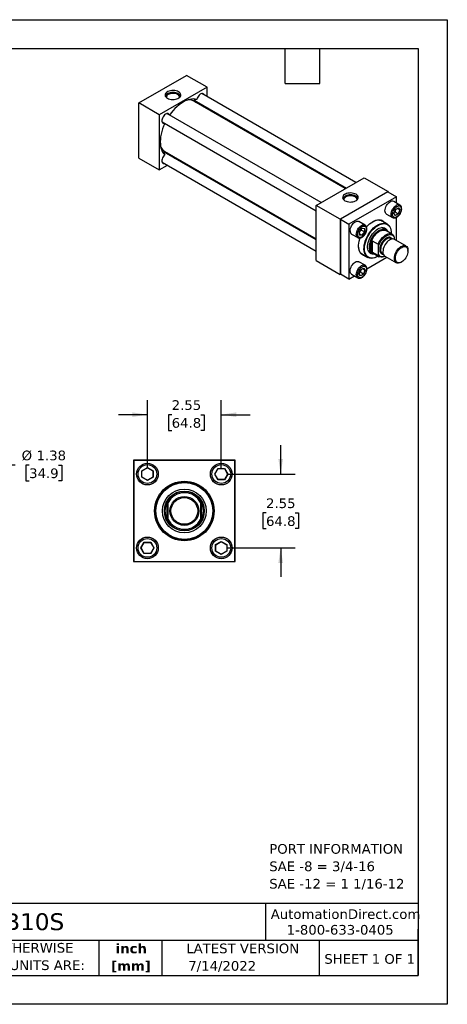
# Model space of a CAD drawing. Header units: inches. Extents: x 0 to 44, y 0 to 34.
# Tile 3 of 3: x 29.2 to 44, y 0 to 34. Entities that reach past the tile are written whole.
import ezdxf

# ---------------------------------------------------------------- set-up
doc = ezdxf.new("R2010")
doc.units = ezdxf.units.IN
doc.header["$LTSCALE"] = 4
doc.header["$MEASUREMENT"] = 0
doc.linetypes.add('SLD-Solid', pattern=[0])
doc.layers.add('DIMENSIONS', color=140, linetype='SLD-Solid', lineweight=25)
doc.layers.add('TEXT', color=140, linetype='SLD-Solid', lineweight=25)
doc.styles.add('SLDTEXTSTYLE0', font='VERDANA.TTF')
doc.styles.add('SLDTEXTSTYLE1', font='VERDANAB.TTF')
doc.dimstyles.new('SLDDIMSTYLE1', dxfattribs={"dimtxt": 0.339844, "dimasz": 0.52, "dimexe": 0, "dimexo": 0.0625, "dimgap": 0.084961, "dimtad": 0, "dimtih": 1, "dimtoh": 1, "dimrnd": 1e-09, "dimzin": 12, "dimdsep": 46, "dimtxsty": 'SLDTEXTSTYLE0', "dimsah": 1, "dimcen": 0.09, "dimadec": 0, "dimazin": 3, "dimtfac": 1, "dimtofl": 0, "dimtmove": 0, "dimatfit": 3, "dimfxl": 0, "dimfrac": 2, "dimtolj": 1, "dimtzin": 12, "dimarcsym": 0})
doc.dimstyles.new('SLDDIMSTYLE2', dxfattribs={"dimtxt": 0.339844, "dimasz": 0.52, "dimexe": 0, "dimexo": 0.0625, "dimgap": 0.084961, "dimtad": 0, "dimtih": 1, "dimtoh": 1, "dimrnd": 1e-09, "dimzin": 12, "dimdsep": 46, "dimtxsty": 'SLDTEXTSTYLE0', "dimsah": 1, "dimcen": 0.09, "dimadec": 0, "dimazin": 3, "dimtfac": 1, "dimtmove": 0, "dimatfit": 0, "dimfxl": 0, "dimfrac": 2, "dimtolj": 1, "dimtzin": 12, "dimarcsym": 0})

# ---------------------------------------------------------------- blocks, each defined once
blk = doc.blocks.new('SW_NOTE_0')
at = {"layer": 'TEXT', "color": 0, "char_height": 0.33333, "attachment_point": 1, "style": 'SLDTEXTSTYLE0'}
for s, insert in [('PORT INFORMATION', (0, 0.423)), ('SAE -8 = 3/4-16', (0, -0.179)), ('SAE -12 = 1 1/16-12', (0, -0.78))]:
    blk.add_mtext(s, dxfattribs=dict(at, insert=insert))
blk = doc.blocks.new('SW_NOTE_0_1')
at = {"layer": 'TEXT', "color": 0, "char_height": 0.3333, "attachment_point": 2, "style": 'SLDTEXTSTYLE1'}
for s, insert in [('inch', (0.5, 0.423)), ('[mm]', (0.489, -0.179))]:
    blk.add_mtext(s, dxfattribs=dict(at, insert=insert))
blk = doc.blocks.new('SW_NOTE_0_2')
at = {"layer": 'TEXT', "color": 0, "char_height": 0.33333, "attachment_point": 1, "style": 'SLDTEXTSTYLE0'}
for s, insert in [('UNLESS OTHERWISE ', (0, 0.423)), ('SPECIFIED UNITS ARE:', (0, -0.179))]:
    blk.add_mtext(s, dxfattribs=dict(at, insert=insert))
blk = doc.blocks.new('_D_4')
at = {"layer": 'DIMENSIONS'}
for p, q in [((29.079, 18.622), (28.079, 18.622)), ((28.079, 18.622), (28.079, 17.723)), ((29.564, 18.622), (29.45, 18.622)), ((29.45, 18.622), (29.45, 18.082)), ((30.574, 18.622), (30.688, 18.622)), ((30.688, 18.622), (30.688, 18.082)), ((29.45, 18.082), (29.564, 18.082)), ((30.688, 18.082), (30.574, 18.082)), ((23.123, 17.723), (24.472, 17.723)), ((24.712, 17.723), (26.047, 17.723)), ((26.287, 17.723), (28.579, 17.723)), ((28.079, 17.723), (28.079, 16.348)), ((23.123, 16.348), (26.047, 16.348)), ((26.287, 16.348), (28.579, 16.348))]:
    blk.add_line(p, q, dxfattribs=at)
for points in [[(28.079, 17.723), (27.999, 17.203), (28.159, 17.203)], [(28.079, 16.348), (28.159, 16.868), (27.999, 16.868)]]:
    blk.add_solid(points, dxfattribs=at)
at = {"layer": 'DIMENSIONS', "char_height": 0.3333, "attachment_point": 1, "style": 'SLDTEXTSTYLE0'}
for s, insert in [('%%c', (29.307, 19.121)), ('1.38', (29.821, 19.121)), ('34.9', (29.564, 18.505))]:
    blk.add_mtext(s, dxfattribs=dict(at, insert=insert))
blk = doc.blocks.new('_D_6')
at = {"layer": 'DIMENSIONS'}
for p, q in [((33.648, 18.511), (33.648, 20.861)), ((36.198, 18.511), (36.198, 20.861)), ((33.648, 20.361), (32.648, 20.361)), ((34.486, 20.361), (34.372, 20.361)), ((34.372, 20.361), (34.372, 19.82)), ((35.496, 20.361), (35.61, 20.361)), ((35.61, 20.361), (35.61, 19.82)), ((36.198, 20.361), (37.198, 20.361)), ((34.372, 19.82), (34.486, 19.82)), ((35.61, 19.82), (35.496, 19.82))]:
    blk.add_line(p, q, dxfattribs=at)
for points in [[(33.648, 20.361), (33.128, 20.441), (33.128, 20.281)], [(36.198, 20.361), (36.718, 20.281), (36.718, 20.441)]]:
    blk.add_solid(points, dxfattribs=at)
at = {"layer": 'DIMENSIONS', "char_height": 0.3333, "attachment_point": 1, "style": 'SLDTEXTSTYLE0'}
for s, insert in [('2.55', (34.486, 20.86)), ('64.8', (34.486, 20.244))]:
    blk.add_mtext(s, dxfattribs=dict(at, insert=insert))
blk = doc.blocks.new('_D_7')
at = {"layer": 'DIMENSIONS'}
for p, q in [((38.248, 18.311), (38.248, 19.311)), ((36.398, 18.311), (38.748, 18.311)), ((37.743, 16.97), (37.629, 16.97)), ((37.629, 16.97), (37.629, 16.429)), ((38.753, 16.97), (38.867, 16.97)), ((38.867, 16.97), (38.867, 16.429)), ((37.629, 16.429), (37.743, 16.429)), ((38.867, 16.429), (38.753, 16.429)), ((36.398, 15.761), (38.748, 15.761)), ((38.248, 15.761), (38.248, 14.761))]:
    blk.add_line(p, q, dxfattribs=at)
for points in [[(38.248, 18.311), (38.328, 18.831), (38.168, 18.831)], [(38.248, 15.761), (38.168, 15.241), (38.328, 15.241)]]:
    blk.add_solid(points, dxfattribs=at)
at = {"layer": 'DIMENSIONS', "char_height": 0.3333, "attachment_point": 1, "style": 'SLDTEXTSTYLE0'}
for s, insert in [('2.55', (37.743, 17.469)), ('64.8', (37.743, 16.853))]:
    blk.add_mtext(s, dxfattribs=dict(at, insert=insert))

msp = doc.modelspace()

# ---------------------------------------------------------------- linework, layer by layer
at = {"color": 7, "linetype": 'SLD-Solid'}
for p, q in [((0, 34), (44, 34)), ((44, 34), (44, 0)), ((44, 0), (0, 0))]:
    msp.add_line(p, q, dxfattribs=at)
for p, q in [((33.351, 31.126), (35.001, 32.079)), ((35.708, 31.671), (35.001, 32.079)), ((35.708, 31.671), (34.058, 30.718)), ((35.708, 31.346), (35.708, 31.671)), ((40.848, 28.379), (35.524, 31.452)), ((34.058, 30.718), (33.351, 31.126)), ((33.351, 29.221), (33.351, 31.126)), ((40.479, 28.166), (35.25, 31.184)), ((35.26, 31.22), (40.515, 28.186)), ((35.708, 30.92), (35.708, 30.961)), ((34.058, 30.718), (34.058, 28.813)), ((39.646, 27.685), (34.322, 30.758)), ((34.156, 30.469), (39.479, 27.396)), ((39.479, 26.393), (34.225, 29.426)), ((34.25, 29.452), (39.479, 26.434)), ((33.351, 29.221), (34.058, 28.813)), ((34.058, 28.813), (34.339, 28.975)), ((34.156, 29.081), (39.479, 26.008)), ((34.673, 29.168), (34.708, 29.188)), ((39.479, 27.589), (41.129, 28.541)), ((41.129, 28.541), (41.954, 28.065)), ((41.954, 28.065), (40.304, 27.112)), ((41.949, 28.057), (40.309, 27.11)), ((42.244, 27.887), (40.604, 26.94)), ((41.949, 28.057), (42.244, 27.887)), ((41.954, 28.054), (41.954, 28.065)), ((42.244, 27.669), (42.244, 27.887)), ((39.479, 25.683), (39.479, 27.589)), ((40.304, 27.112), (39.479, 27.589)), ((42.362, 27.601), (42.15, 27.723)), ((41.9, 27.29), (42.112, 27.168)), ((42.154, 27.309), (42.207, 27.447)), ((42.207, 27.234), (42.154, 27.309)), ((42.156, 27.311), (42.208, 27.445)), ((42.207, 27.24), (42.156, 27.312)), ((42.196, 27.365), (42.173, 27.355)), ((42.196, 27.365), (42.308, 27.3)), ((42.308, 27.3), (42.206, 27.242)), ((42.207, 27.447), (42.314, 27.508)), ((42.314, 27.295), (42.207, 27.234)), ((42.208, 27.445), (42.311, 27.505)), ((42.359, 27.432), (42.272, 27.482)), ((42.359, 27.432), (42.308, 27.3)), ((42.309, 27.503), (42.359, 27.432)), ((42.314, 27.508), (42.367, 27.432)), ((42.367, 27.432), (42.314, 27.295)), ((40.304, 27.112), (40.304, 25.207)), ((40.309, 27.11), (40.309, 25.215)), ((40.309, 27.11), (40.604, 26.94)), ((40.604, 26.94), (40.604, 25.045)), ((41.16, 26.907), (40.948, 27.029)), ((41.928, 26.944), (41.705, 27.073)), ((42.116, 27.166), (42.112, 27.168)), ((42.244, 26.377), (42.244, 27.174)), ((40.698, 26.596), (40.91, 26.474)), ((40.966, 26.685), (41.059, 26.8)), ((40.966, 26.562), (40.966, 26.685)), ((41.059, 26.554), (40.966, 26.562)), ((40.968, 26.685), (41.058, 26.797)), ((40.968, 26.566), (40.968, 26.685)), ((41.055, 26.561), (40.968, 26.611)), ((41.055, 26.561), (40.968, 26.569)), ((41.028, 26.761), (41.031, 26.736)), ((41.143, 26.671), (41.031, 26.736)), ((41.143, 26.671), (41.055, 26.561)), ((41.057, 26.796), (41.145, 26.789)), ((41.059, 26.8), (41.151, 26.792)), ((41.151, 26.669), (41.059, 26.554)), ((41.143, 26.789), (41.143, 26.671)), ((41.151, 26.792), (41.151, 26.669)), ((41.868, 26.739), (41.729, 26.819)), ((42.101, 26.592), (41.884, 26.717)), ((42.066, 26.628), (42.066, 26.639)), ((41.38, 25.997), (41.38, 26.339)), ((41.409, 26.368), (41.612, 26.251)), ((41.409, 26.368), (41.409, 25.968)), ((41.63, 25.884), (41.63, 26.198)), ((42.092, 26.428), (42.061, 26.446)), ((42.161, 26.504), (42.161, 26.423)), ((42.574, 26.187), (42.18, 26.414)), ((41.039, 25.919), (41.261, 25.79)), ((41.271, 26.025), (41.41, 25.945)), ((41.612, 25.852), (41.409, 25.968)), ((41.436, 25.942), (41.653, 25.817)), ((41.76, 25.924), (41.791, 25.906)), ((42.643, 26.013), (42.643, 26.034)), ((39.479, 25.683), (40.304, 25.207)), ((41.16, 25.519), (40.948, 25.641)), ((41.156, 25.521), (41.16, 25.519)), ((41.221, 25.402), (41.911, 25.8)), ((41.595, 25.823), (41.604, 25.829)), ((41.847, 25.837), (42.241, 25.609)), ((42.407, 25.626), (42.426, 25.637)), ((40.304, 25.207), (40.314, 25.213)), ((40.604, 25.045), (40.309, 25.215)), ((40.698, 25.208), (40.91, 25.086)), ((40.952, 25.227), (41.005, 25.364)), ((41.005, 25.152), (40.952, 25.227)), ((40.954, 25.229), (41.006, 25.363)), ((41.005, 25.158), (40.954, 25.23)), ((40.994, 25.283), (40.971, 25.273)), ((41.106, 25.218), (40.994, 25.283)), ((41.106, 25.218), (41.004, 25.16)), ((41.005, 25.364), (41.112, 25.426)), ((41.112, 25.213), (41.005, 25.152)), ((41.006, 25.363), (41.109, 25.423)), ((41.157, 25.35), (41.07, 25.4)), ((41.157, 25.35), (41.106, 25.218)), ((41.107, 25.421), (41.157, 25.35)), ((41.112, 25.426), (41.165, 25.35)), ((41.165, 25.35), (41.112, 25.213)), ((40.604, 25.045), (40.792, 25.154)), ((33.173, 18.786), (33.173, 15.286)), ((36.673, 18.786), (33.173, 18.786)), ((33.183, 18.776), (33.183, 15.296)), ((36.663, 18.776), (33.183, 18.776)), ((36.663, 15.296), (36.663, 18.776)), ((36.673, 15.286), (36.673, 18.786)), ((33.452, 18.424), (33.648, 18.537)), ((33.452, 18.198), (33.452, 18.424)), ((33.452, 18.424), (33.46, 18.419)), ((33.46, 18.419), (33.648, 18.527)), ((33.46, 18.202), (33.46, 18.419)), ((33.648, 18.537), (33.843, 18.424)), ((33.648, 18.537), (33.648, 18.527)), ((33.648, 18.527), (33.835, 18.419)), ((33.835, 18.419), (33.843, 18.424)), ((33.835, 18.419), (33.835, 18.202)), ((33.843, 18.424), (33.843, 18.198)), ((35.972, 18.311), (36.085, 18.506)), ((35.981, 18.311), (36.09, 18.498)), ((36.085, 18.506), (36.311, 18.506)), ((36.085, 18.506), (36.09, 18.498)), ((36.09, 18.498), (36.306, 18.498)), ((36.311, 18.506), (36.306, 18.498)), ((36.306, 18.498), (36.415, 18.311)), ((36.311, 18.506), (36.424, 18.311)), ((33.452, 18.198), (33.46, 18.202)), ((33.648, 18.085), (33.452, 18.198)), ((33.648, 18.094), (33.46, 18.202)), ((33.835, 18.202), (33.648, 18.094)), ((33.843, 18.198), (33.648, 18.085)), ((33.648, 18.085), (33.648, 18.094)), ((33.843, 18.198), (33.835, 18.202)), ((36.085, 18.115), (35.972, 18.311)), ((35.972, 18.311), (35.981, 18.311)), ((36.09, 18.123), (35.981, 18.311)), ((36.085, 18.115), (36.09, 18.123)), ((36.311, 18.115), (36.085, 18.115)), ((36.306, 18.123), (36.09, 18.123)), ((36.415, 18.311), (36.306, 18.123)), ((36.306, 18.123), (36.311, 18.115)), ((36.424, 18.311), (36.311, 18.115)), ((36.424, 18.311), (36.415, 18.311)), ((34.329, 16.722), (34.329, 17.349)), ((35.517, 17.349), (35.517, 16.722)), ((34.36, 16.747), (34.36, 17.324)), ((35.485, 17.324), (35.485, 16.747)), ((36.002, 15.874), (36.198, 15.987)), ((36.198, 15.987), (36.393, 15.874)), ((36.198, 15.987), (36.198, 15.977)), ((33.422, 15.761), (33.535, 15.956)), ((33.535, 15.565), (33.422, 15.761)), ((33.422, 15.761), (33.431, 15.761)), ((33.431, 15.761), (33.54, 15.948)), ((33.54, 15.573), (33.431, 15.761)), ((33.535, 15.956), (33.761, 15.956)), ((33.54, 15.948), (33.535, 15.956)), ((33.54, 15.948), (33.756, 15.948)), ((33.761, 15.956), (33.756, 15.948)), ((33.756, 15.948), (33.865, 15.761)), ((33.865, 15.761), (33.756, 15.573)), ((33.761, 15.956), (33.874, 15.761)), ((33.874, 15.761), (33.761, 15.565)), ((33.874, 15.761), (33.865, 15.761)), ((36.002, 15.648), (36.002, 15.874)), ((36.002, 15.874), (36.01, 15.869)), ((36.01, 15.652), (36.002, 15.648)), ((36.198, 15.535), (36.002, 15.648)), ((36.01, 15.869), (36.198, 15.977)), ((36.01, 15.652), (36.01, 15.869)), ((36.198, 15.544), (36.01, 15.652)), ((36.198, 15.977), (36.385, 15.869)), ((36.385, 15.652), (36.198, 15.544)), ((36.393, 15.648), (36.198, 15.535)), ((36.393, 15.874), (36.385, 15.869)), ((36.385, 15.869), (36.385, 15.652)), ((36.393, 15.648), (36.385, 15.652)), ((36.393, 15.874), (36.393, 15.648)), ((33.535, 15.565), (33.54, 15.573)), ((33.761, 15.565), (33.535, 15.565)), ((33.756, 15.573), (33.54, 15.573)), ((33.761, 15.565), (33.756, 15.573)), ((36.198, 15.535), (36.198, 15.544)), ((33.173, 15.286), (36.673, 15.286)), ((33.183, 15.296), (36.663, 15.296))]:
    msp.add_line(p, q)
at = {"flags": 128}
for points in [[(34.721, 31.509), (34.682, 31.527), (34.639, 31.541), (34.591, 31.55), (34.542, 31.554), (34.492, 31.553), (34.444, 31.547), (34.398, 31.535), (34.357, 31.519), (34.321, 31.498), (34.293, 31.474), (34.273, 31.448), (34.262, 31.42), (34.259, 31.391), (34.266, 31.363), (34.282, 31.336), (34.306, 31.31), (34.338, 31.288), (34.377, 31.27), (34.42, 31.256), (34.468, 31.247), (34.517, 31.243), (34.567, 31.244), (34.615, 31.251), (34.661, 31.262), (34.702, 31.278), (34.737, 31.299), (34.766, 31.323), (34.786, 31.349), (34.797, 31.377), (34.799, 31.406), (34.793, 31.434), (34.777, 31.462), (34.752, 31.487), (34.721, 31.509)], [(34.708, 31.447), (34.67, 31.465), (34.626, 31.479), (34.579, 31.487), (34.529, 31.49), (34.48, 31.487), (34.433, 31.479), (34.389, 31.465), (34.351, 31.447), (34.32, 31.425), (34.296, 31.4), (34.282, 31.373), (34.277, 31.344), (34.277, 31.343)], [(34.691, 31.419), (34.656, 31.436), (34.614, 31.448), (34.57, 31.455), (34.524, 31.457), (34.478, 31.454), (34.434, 31.445), (34.394, 31.432), (34.359, 31.414), (34.332, 31.392), (34.313, 31.368), (34.302, 31.342), (34.301, 31.315)], [(35.61, 31.402), (35.61, 31.403), (35.597, 31.428), (35.578, 31.445), (35.554, 31.453), (35.526, 31.452), (35.495, 31.442), (35.464, 31.423), (35.435, 31.396), (35.407, 31.364), (35.385, 31.327), (35.367, 31.287), (35.356, 31.247)], [(35.356, 31.247), (35.296, 31.26), (35.232, 31.263), (35.166, 31.258), (35.097, 31.245), (35.027, 31.223), (34.955, 31.193), (34.883, 31.155), (34.811, 31.11), (34.739, 31.057), (34.669, 30.997), (34.6, 30.932), (34.534, 30.86), (34.47, 30.783), (34.413, 30.706)], [(35.634, 30.963), (35.622, 30.995), (35.613, 31.016)], [(34.408, 30.708), (34.399, 30.728), (34.381, 30.748), (34.359, 30.758), (34.331, 30.76), (34.302, 30.752), (34.271, 30.735), (34.24, 30.71), (34.212, 30.679), (34.188, 30.643), (34.169, 30.604), (34.156, 30.564), (34.15, 30.526), (34.151, 30.491), (34.159, 30.461), (34.174, 30.438), (34.194, 30.423), (34.22, 30.418), (34.242, 30.42)], [(34.246, 30.417), (34.208, 30.329), (34.173, 30.236), (34.144, 30.142), (34.121, 30.05), (34.105, 29.959), (34.095, 29.87), (34.092, 29.785), (34.095, 29.704), (34.105, 29.626), (34.121, 29.555), (34.144, 29.488), (34.173, 29.429), (34.208, 29.375), (34.249, 29.33)], [(34.249, 29.33), (34.22, 29.3), (34.194, 29.265), (34.174, 29.227), (34.159, 29.187), (34.151, 29.148), (34.15, 29.112), (34.156, 29.08), (34.169, 29.055), (34.188, 29.038), (34.212, 29.03), (34.24, 29.031), (34.242, 29.032)], [(34.577, 29.223), (34.6, 29.225), (34.634, 29.231)], [(40.849, 27.971), (40.811, 27.989), (40.767, 28.003), (40.72, 28.013), (40.67, 28.017), (40.62, 28.015), (40.572, 28.009), (40.526, 27.997), (40.485, 27.981), (40.45, 27.96), (40.422, 27.937), (40.401, 27.91), (40.39, 27.882), (40.388, 27.854), (40.395, 27.825), (40.411, 27.798), (40.435, 27.773), (40.467, 27.75), (40.505, 27.732), (40.549, 27.718), (40.596, 27.709), (40.645, 27.705), (40.695, 27.706), (40.744, 27.713), (40.789, 27.724), (40.831, 27.741), (40.866, 27.761), (40.894, 27.785), (40.914, 27.811), (40.926, 27.839), (40.928, 27.868), (40.921, 27.896), (40.905, 27.924), (40.881, 27.949), (40.849, 27.971)], [(40.836, 27.909), (40.798, 27.927), (40.754, 27.941), (40.707, 27.949), (40.658, 27.952), (40.609, 27.949), (40.561, 27.941), (40.518, 27.927), (40.479, 27.909), (40.448, 27.887), (40.425, 27.862), (40.41, 27.835), (40.405, 27.806), (40.405, 27.805)], [(40.82, 27.881), (40.784, 27.898), (40.743, 27.91), (40.698, 27.917), (40.652, 27.92), (40.606, 27.916), (40.562, 27.907), (40.522, 27.894), (40.488, 27.876), (40.46, 27.854), (40.441, 27.83), (40.43, 27.804), (40.429, 27.777)], [(41.9, 27.29), (41.9, 27.29), (41.878, 27.309), (41.862, 27.334), (41.852, 27.367), (41.848, 27.405), (41.852, 27.447), (41.862, 27.491), (41.878, 27.535), (41.9, 27.579), (41.927, 27.62), (41.957, 27.656), (41.99, 27.687), (42.025, 27.711)], [(42.112, 27.168), (42.112, 27.168), (42.09, 27.186), (42.074, 27.212), (42.064, 27.245), (42.06, 27.282), (42.064, 27.324), (42.074, 27.368), (42.09, 27.413), (42.112, 27.457), (42.139, 27.497), (42.169, 27.534), (42.203, 27.565), (42.237, 27.589)], [(40.646, 26.711), (40.649, 26.753), (40.659, 26.797), (40.676, 26.842), (40.698, 26.885), (40.725, 26.926), (40.755, 26.962), (40.788, 26.993), (40.823, 27.017), (40.857, 27.033), (40.89, 27.041), (40.921, 27.039), (40.948, 27.029)], [(40.858, 26.588), (40.862, 26.63), (40.872, 26.674), (40.888, 26.719), (40.91, 26.763), (40.937, 26.804), (40.967, 26.84), (41, 26.871), (41.035, 26.895), (41.069, 26.911), (41.103, 26.918), (41.133, 26.917), (41.158, 26.908)], [(41.594, 25.823), (41.539, 25.795), (41.484, 25.775), (41.43, 25.763), (41.379, 25.759), (41.331, 25.764), (41.287, 25.778), (41.247, 25.799), (41.212, 25.829), (41.182, 25.866), (41.158, 25.911), (41.14, 25.962), (41.128, 26.018), (41.124, 26.079), (41.125, 26.145), (41.133, 26.213), (41.148, 26.284), (41.169, 26.356), (41.196, 26.428), (41.229, 26.499), (41.266, 26.568), (41.309, 26.635), (41.355, 26.698), (41.405, 26.756), (41.457, 26.808), (41.511, 26.855), (41.567, 26.894), (41.622, 26.927), (41.678, 26.951), (41.732, 26.967), (41.784, 26.975), (41.834, 26.974), (41.88, 26.965), (41.923, 26.947), (41.96, 26.921), (41.993, 26.888), (42.02, 26.847), (42.041, 26.799), (42.056, 26.746), (42.064, 26.687), (42.066, 26.639)], [(41.618, 25.837), (41.604, 25.829), (41.548, 25.8), (41.493, 25.78), (41.44, 25.769), (41.389, 25.766), (41.342, 25.772), (41.298, 25.786), (41.258, 25.809), (41.224, 25.84), (41.195, 25.878), (41.172, 25.924), (41.156, 25.975), (41.146, 26.033), (41.142, 26.095), (41.146, 26.162), (41.156, 26.231), (41.172, 26.302), (41.195, 26.374), (41.224, 26.445), (41.258, 26.516), (41.298, 26.584), (41.342, 26.649), (41.389, 26.71), (41.44, 26.766), (41.493, 26.816), (41.548, 26.859), (41.604, 26.895)], [(41.21, 26.844), (41.258, 26.896), (41.312, 26.946), (41.368, 26.989), (41.424, 27.025), (41.48, 27.054), (41.536, 27.075), (41.59, 27.087), (41.641, 27.091), (41.69, 27.087), (41.735, 27.074), (41.776, 27.053), (41.812, 27.024), (41.836, 26.997)], [(41.419, 27.022), (41.443, 27.035), (41.498, 27.06), (41.553, 27.076), (41.606, 27.084), (41.656, 27.083), (41.703, 27.074), (41.745, 27.056), (41.783, 27.03), (41.79, 27.024)], [(41.604, 26.895), (41.66, 26.923), (41.714, 26.943), (41.768, 26.955), (41.819, 26.958), (41.866, 26.952), (41.91, 26.938), (41.95, 26.915), (41.984, 26.884), (42.013, 26.846), (42.036, 26.8), (42.052, 26.748), (42.062, 26.691), (42.066, 26.628), (42.065, 26.612)], [(41.495, 25.908), (41.462, 25.903), (41.419, 25.904), (41.379, 25.913), (41.344, 25.931), (41.313, 25.957), (41.288, 25.99), (41.269, 26.031), (41.255, 26.077), (41.249, 26.129), (41.249, 26.185), (41.255, 26.244), (41.269, 26.306), (41.288, 26.369), (41.313, 26.431), (41.344, 26.492), (41.379, 26.551), (41.419, 26.606), (41.462, 26.657), (41.508, 26.702), (41.555, 26.741), (41.604, 26.773), (41.652, 26.797), (41.7, 26.813), (41.746, 26.821), (41.789, 26.82), (41.829, 26.81), (41.864, 26.793), (41.895, 26.767), (41.92, 26.733), (41.939, 26.693), (41.943, 26.683)], [(41.315, 26.155), (41.318, 26.21), (41.328, 26.268), (41.344, 26.327), (41.366, 26.387), (41.394, 26.445), (41.427, 26.502), (41.464, 26.555), (41.504, 26.604), (41.548, 26.648), (41.593, 26.685), (41.639, 26.716), (41.685, 26.739), (41.73, 26.753), (41.774, 26.76), (41.814, 26.758), (41.851, 26.747), (41.884, 26.728), (41.912, 26.701), (41.912, 26.701)], [(41.38, 26.339), (41.404, 26.398), (41.434, 26.455), (41.468, 26.51), (41.506, 26.561), (41.548, 26.607), (41.592, 26.647), (41.637, 26.681), (41.683, 26.707), (41.728, 26.726), (41.772, 26.736), (41.813, 26.738), (41.852, 26.731), (41.884, 26.717)], [(41.612, 26.251), (41.641, 26.312), (41.676, 26.371), (41.716, 26.426), (41.759, 26.475), (41.805, 26.519), (41.853, 26.555), (41.901, 26.583), (41.949, 26.602), (41.995, 26.612), (42.038, 26.612), (42.078, 26.603), (42.113, 26.584), (42.142, 26.557)], [(41.63, 26.198), (41.655, 26.258), (41.685, 26.316), (41.721, 26.371), (41.76, 26.422), (41.804, 26.468), (41.849, 26.507), (41.895, 26.538), (41.942, 26.56), (41.987, 26.574), (42.03, 26.578), (42.07, 26.573), (42.106, 26.559), (42.136, 26.535), (42.161, 26.504)], [(41.871, 26.737), (41.864, 26.779), (41.864, 26.782)], [(40.91, 26.474), (40.91, 26.474), (40.907, 26.476)], [(41.17, 25.843), (41.158, 25.845), (41.113, 25.858), (41.072, 25.879), (41.035, 25.908), (41.004, 25.944), (40.979, 25.988), (40.96, 26.038), (40.947, 26.093), (40.94, 26.154), (40.94, 26.219), (40.947, 26.288), (40.96, 26.358), (40.979, 26.431), (40.989, 26.462)], [(41.124, 25.87), (41.104, 25.877), (41.064, 25.899), (41.029, 25.929), (40.998, 25.966), (40.974, 26.011), (40.956, 26.062), (40.945, 26.119), (40.94, 26.181), (40.94, 26.192)], [(41.38, 25.997), (41.364, 26.029), (41.353, 26.064), (41.346, 26.104), (41.343, 26.147), (41.346, 26.193), (41.353, 26.24), (41.364, 26.289), (41.38, 26.339)], [(42.061, 26.446), (42.057, 26.448), (42.027, 26.458), (41.994, 26.459), (41.958, 26.452), (41.92, 26.436), (41.882, 26.412), (41.844, 26.381), (41.809, 26.343), (41.778, 26.301), (41.75, 26.254), (41.728, 26.206), (41.711, 26.156), (41.701, 26.108), (41.697, 26.062)], [(42.18, 26.414), (42.153, 26.425), (42.119, 26.43), (42.082, 26.426), (42.043, 26.413), (42.003, 26.392), (41.964, 26.363), (41.925, 26.327), (41.89, 26.286), (41.858, 26.24), (41.83, 26.191), (41.808, 26.14), (41.791, 26.088), (41.781, 26.037), (41.778, 25.989)], [(42.172, 25.762), (42.175, 25.81), (42.185, 25.861), (42.201, 25.912), (42.224, 25.963), (42.252, 26.013), (42.284, 26.059), (42.319, 26.1), (42.358, 26.136), (42.397, 26.164), (42.437, 26.185), (42.476, 26.198), (42.513, 26.202), (42.547, 26.198), (42.577, 26.185), (42.603, 26.163), (42.622, 26.134), (42.635, 26.098), (42.642, 26.057), (42.643, 26.034)], [(41.464, 25.926), (41.464, 25.926), (41.427, 25.936), (41.394, 25.955), (41.366, 25.982), (41.344, 26.016), (41.328, 26.057), (41.318, 26.103), (41.315, 26.155)], [(41.37, 25.927), (41.412, 25.942), (41.413, 25.943)], [(41.86, 25.829), (41.853, 25.826), (41.805, 25.807), (41.759, 25.797), (41.716, 25.797), (41.676, 25.806), (41.641, 25.824), (41.612, 25.852)], [(41.858, 25.83), (41.849, 25.827), (41.804, 25.813), (41.76, 25.809), (41.721, 25.814), (41.685, 25.828), (41.655, 25.852), (41.63, 25.884)], [(42.209, 25.762), (42.212, 25.808), (42.222, 25.855), (42.238, 25.904), (42.259, 25.953), (42.286, 25.999), (42.317, 26.042), (42.352, 26.08), (42.388, 26.113), (42.426, 26.138), (42.464, 26.156), (42.5, 26.166), (42.534, 26.167), (42.565, 26.16), (42.592, 26.145), (42.614, 26.121), (42.63, 26.091), (42.64, 26.054), (42.643, 26.013), (42.64, 25.967), (42.63, 25.919), (42.614, 25.871), (42.592, 25.822), (42.565, 25.776), (42.534, 25.733), (42.5, 25.695), (42.464, 25.662), (42.426, 25.637), (42.388, 25.619), (42.352, 25.609), (42.317, 25.608), (42.286, 25.615), (42.259, 25.63), (42.238, 25.654), (42.222, 25.684), (42.212, 25.72), (42.209, 25.762)], [(40.698, 25.208), (40.698, 25.208), (40.676, 25.227), (40.659, 25.252), (40.649, 25.285), (40.646, 25.323), (40.649, 25.365), (40.659, 25.409), (40.676, 25.453), (40.698, 25.497), (40.725, 25.538), (40.755, 25.574), (40.788, 25.605), (40.823, 25.629), (40.857, 25.645), (40.89, 25.652), (40.921, 25.651), (40.948, 25.641)], [(40.91, 25.086), (40.91, 25.086), (40.888, 25.104), (40.872, 25.13), (40.862, 25.162), (40.858, 25.2), (40.862, 25.242), (40.872, 25.286), (40.888, 25.331), (40.91, 25.375), (40.937, 25.415), (40.967, 25.452), (41, 25.483), (41.035, 25.507), (41.069, 25.522), (41.103, 25.53), (41.133, 25.529), (41.156, 25.521)], [(42.407, 25.626), (42.397, 25.62), (42.358, 25.603), (42.319, 25.595), (42.284, 25.595), (42.252, 25.604), (42.224, 25.621), (42.201, 25.647), (42.185, 25.679), (42.175, 25.718), (42.172, 25.762)]]:
    msp.add_lwpolyline(points, dxfattribs=at)
for centre, radius in [((33.648, 18.311), 0.375), ((36.198, 18.311), 0.375), ((34.923, 17.036), 1.028), ((34.923, 17.036), 1.008), ((34.923, 17.036), 1), ((34.923, 17.036), 0.98), ((34.923, 17.036), 0.755), ((34.923, 17.036), 0.688), ((34.923, 17.036), 0.688), ((34.923, 17.036), 0.5), ((34.923, 17.036), 0.461), ((33.648, 15.761), 0.375), ((36.198, 15.761), 0.375)]:
    msp.add_circle(centre, radius)
for centre, radius, start, end in [((34.649, 31.318), 0.109, 358.401, 67.0468), ((34.658, 31.334), 0.124, 4.2216, 66.3757), ((35.07, 30.862), 0.37, 60.7619, 93.2664), ((35.078, 30.886), 0.354, 46.1776, 89.4619), ((35.285, 31.268), 0.0712, 240.8955, 280.0181), ((34.44, 29.771), 0.371, 206.781, 239.2014), ((34.423, 29.751), 0.356, 210.6165, 253.7547), ((34.195, 29.38), 0.0712, 19.9836, 59.2827), ((40.777, 27.78), 0.109, 358.401, 67.0468), ((40.787, 27.796), 0.124, 4.2216, 66.3757), ((42.098, 27.609), 0.126, 65.6929, 125.6176), ((42.31, 27.486), 0.126, 65.9871, 125.5919), ((40.769, 26.697), 0.123, 173.7012, 234.9867), ((40.985, 26.576), 0.127, 174.5586, 232.2749), ((41.705, 26.643), 0.21, 18.4474, 51.1475), ((41.41, 26.128), 0.204, 248.3653, 282.0506), ((41.516, 26.079), 0.159, 210.9673, 239.749), ((41.843, 26.045), 0.147, 173.2971, 235.3908), ((41.941, 25.971), 0.164, 173.6295, 235.0583), ((34.923, 17.036), 0.671, 33.1044, 146.8956), ((34.923, 17.036), 0.671, 152.155, 207.845), ((34.923, 17.036), 0.632, 27.1458, 152.8542), ((34.923, 17.036), 0.671, 332.155, 27.845), ((34.923, 17.036), 0.632, 207.1458, 332.8542), ((34.923, 17.036), 0.671, 213.1044, 326.8956)]:
    msp.add_arc(centre, radius, start, end)
for centre, major_axis, ratio, start_param, end_param in [((42.15, 27.312), (0.00575, 0.0007), 0.565702, 5.357412, 5.989383), ((42.204, 27.449), (0.00428, -0.00367), 0.218355, 0.076754, 0.708725), ((42.204, 27.236), (0.00131, 0.00595), 0.697855, 4.495341, 5.714916), ((42.31, 27.297), (0.00428, -0.00367), 0.218355, 0.708725, 2.279522), ((42.31, 27.51), (0.00131, 0.00595), 0.697855, 3.709862, 4.495341), ((42.363, 27.434), (0.00575, 0.0007), 0.565702, 3.786616, 5.357412), ((40.963, 26.687), (0.00532, -0.00187), 0.218224, 5.57449, 6.206482), ((40.963, 26.564), (0.0045, 0.00411), 0.697843, 4.929575, 5.714973), ((41.055, 26.556), (-0.00227, 0.00533), 0.565779, 4.067474, 5.63827), ((41.055, 26.802), (-0.00227, 0.00533), 0.565779, 3.435482, 4.067474), ((41.147, 26.671), (0.00532, -0.00187), 0.218224, 4.003694, 5.57449), ((41.147, 26.794), (0.0045, 0.00411), 0.697843, 3.709805, 4.929575), ((40.948, 25.229), (0.00575, 0.0007), 0.565702, 5.357412, 5.989383), ((41.001, 25.367), (0.00428, -0.00367), 0.218355, 0.076754, 0.708725), ((41.108, 25.215), (0.00428, -0.00367), 0.218355, 0.708725, 2.279522), ((41.108, 25.428), (0.00131, 0.00595), 0.697855, 3.709862, 4.495341), ((41.161, 25.352), (0.00575, 0.0007), 0.565702, 3.786616, 5.357412), ((41.001, 25.154), (0.00131, 0.00595), 0.697855, 4.495341, 5.714916)]:
    msp.add_ellipse(centre, major_axis=major_axis, ratio=ratio, start_param=start_param, end_param=end_param)
for points, knots in [([(35.356, 31.247), (35.341, 31.245), (35.312, 31.239), (35.278, 31.229), (35.256, 31.219), (35.248, 31.209), (35.255, 31.198), (35.27, 31.19), (35.297, 31.181), (35.323, 31.174), (35.341, 31.171), (35.345, 31.171)], [0, 0, 0, 0, 0.174828, 0.349283, 0.482303, 0.616357, 0.697021, 0.778126, 0.852601, 0.972737, 1, 1, 1, 1]), ([(34.31, 29.377), (34.309, 29.379), (34.297, 29.393), (34.278, 29.413), (34.255, 29.433), (34.24, 29.442), (34.229, 29.442), (34.222, 29.429), (34.226, 29.405), (34.234, 29.371), (34.242, 29.348), (34.249, 29.33)], [0, 0, 0, 0, 0.014949, 0.148793, 0.22933, 0.310307, 0.384665, 0.504611, 0.720742, 0.771217, 1, 1, 1, 1]), ([(42.107, 27.282), (42.107, 27.329), (42.124, 27.384), (42.181, 27.483), (42.22, 27.524), (42.301, 27.571), (42.34, 27.575), (42.398, 27.542), (42.414, 27.506), (42.414, 27.459)], [0, 0, 0, 0, 0.25, 0.25, 0.5, 0.5, 0.75, 0.75, 1, 1, 1, 1]), ([(42.374, 27.305), (42.381, 27.319), (42.392, 27.338), (42.403, 27.367), (42.412, 27.391), (42.419, 27.42), (42.423, 27.45), (42.424, 27.48), (42.421, 27.509), (42.415, 27.536), (42.403, 27.561), (42.387, 27.582), (42.372, 27.596), (42.363, 27.6), (42.361, 27.601)], [0, 0, 0, 0, 0.119955, 0.168653, 0.24876, 0.330776, 0.417735, 0.507448, 0.599304, 0.692795, 0.787661, 0.884194, 0.984015, 1, 1, 1, 1]), ([(42.414, 27.459), (42.414, 27.412), (42.398, 27.358), (42.34, 27.259), (42.301, 27.217), (42.22, 27.17), (42.181, 27.167), (42.124, 27.2), (42.107, 27.235), (42.107, 27.282)], [0, 0, 0, 0, 0.25, 0.25, 0.5, 0.5, 0.75, 0.75, 1, 1, 1, 1]), ([(42.117, 27.166), (42.123, 27.163), (42.138, 27.156), (42.164, 27.152), (42.194, 27.155), (42.225, 27.164), (42.254, 27.178), (42.283, 27.197), (42.308, 27.22), (42.33, 27.242), (42.348, 27.264), (42.362, 27.285), (42.371, 27.3), (42.374, 27.305)], [0, 0, 0, 0, 0.075131, 0.181079, 0.28914, 0.397384, 0.503161, 0.604252, 0.714029, 0.795435, 0.864354, 0.947509, 1, 1, 1, 1]), ([(42.225, 27.455), (42.22, 27.447), (42.205, 27.42), (42.2, 27.388), (42.196, 27.365)], [0, 0, 0, 0, 0.298773, 1, 1, 1, 1]), ([(41.059, 26.854), (41.099, 26.877), (41.138, 26.881), (41.196, 26.848), (41.212, 26.812), (41.212, 26.718), (41.196, 26.664), (41.138, 26.565), (41.099, 26.523), (41.059, 26.5)], [0, 0, 0, 0, 0.25, 0.25, 0.5, 0.5, 0.75, 0.75, 1, 1, 1, 1]), ([(41.172, 26.611), (41.179, 26.625), (41.19, 26.644), (41.201, 26.673), (41.21, 26.697), (41.217, 26.726), (41.221, 26.756), (41.222, 26.786), (41.219, 26.815), (41.212, 26.842), (41.201, 26.867), (41.185, 26.888), (41.169, 26.903), (41.159, 26.907), (41.157, 26.908)], [0, 0, 0, 0, 0.118793, 0.167018, 0.246349, 0.327571, 0.413686, 0.50253, 0.593495, 0.686081, 0.780027, 0.875624, 0.974478, 1, 1, 1, 1]), ([(41.059, 26.5), (41.018, 26.477), (40.979, 26.473), (40.921, 26.506), (40.905, 26.542), (40.905, 26.635), (40.921, 26.69), (40.979, 26.789), (41.018, 26.83), (41.059, 26.854)], [0, 0, 0, 0, 0.25, 0.25, 0.5, 0.5, 0.75, 0.75, 1, 1, 1, 1]), ([(40.906, 26.476), (40.906, 26.476), (40.914, 26.47), (40.933, 26.463), (40.962, 26.458), (40.992, 26.461), (41.023, 26.47), (41.052, 26.484), (41.081, 26.503), (41.106, 26.526), (41.128, 26.548), (41.146, 26.57), (41.16, 26.591), (41.169, 26.606), (41.172, 26.611)], [0, 0, 0, 0, 0.002851, 0.108365, 0.210505, 0.314683, 0.419038, 0.521014, 0.618473, 0.724305, 0.802786, 0.869228, 0.949396, 1, 1, 1, 1]), ([(41.031, 26.736), (41.011, 26.719), (40.985, 26.698), (40.971, 26.672), (40.968, 26.667)], [0, 0, 0, 0, 0.821628, 1, 1, 1, 1]), ([(41.38, 26.339), (41.381, 26.343), (41.383, 26.346), (41.387, 26.353), (41.389, 26.357), (41.394, 26.363), (41.396, 26.365), (41.401, 26.368), (41.403, 26.369), (41.406, 26.369), (41.408, 26.369), (41.409, 26.368)], [0, 0, 0, 0, 0.25, 0.25, 0.5, 0.5, 0.75, 0.75, 0.875, 0.875, 1, 1, 1, 1]), ([(42.098, 26.427), (42.094, 26.434), (42.084, 26.454), (42.057, 26.474), (42.021, 26.487), (41.98, 26.488), (41.938, 26.478), (41.895, 26.458), (41.853, 26.429), (41.811, 26.39), (41.77, 26.342), (41.733, 26.287), (41.704, 26.228), (41.683, 26.169), (41.67, 26.113), (41.669, 26.079), (41.668, 26.062)], [0, 0, 0, 0, 0.043086, 0.120138, 0.19719, 0.272641, 0.34508, 0.413425, 0.481771, 0.55421, 0.629661, 0.706713, 0.783765, 0.859215, 0.931655, 1, 1, 1, 1]), ([(41.409, 25.968), (41.408, 25.969), (41.406, 25.97), (41.403, 25.973), (41.401, 25.974), (41.398, 25.977), (41.396, 25.978), (41.394, 25.981), (41.392, 25.982), (41.389, 25.986), (41.387, 25.988), (41.383, 25.993), (41.381, 25.995), (41.38, 25.997)], [0, 0, 0, 0, 0.125, 0.125, 0.25, 0.25, 0.375, 0.375, 0.5, 0.5, 0.75, 0.75, 1, 1, 1, 1]), ([(41.668, 26.062), (41.669, 26.047), (41.67, 26.014), (41.683, 25.973), (41.704, 25.938), (41.734, 25.913), (41.765, 25.9), (41.787, 25.901), (41.795, 25.901)], [0, 0, 0, 0, 0.164756, 0.33938, 0.521264, 0.707008, 0.892753, 1, 1, 1, 1]), ([(41.172, 25.223), (41.179, 25.237), (41.19, 25.256), (41.201, 25.285), (41.21, 25.309), (41.217, 25.338), (41.221, 25.368), (41.222, 25.398), (41.219, 25.427), (41.212, 25.454), (41.201, 25.479), (41.185, 25.5), (41.169, 25.515), (41.158, 25.52), (41.155, 25.521)], [0, 0, 0, 0, 0.117886, 0.165744, 0.244469, 0.325071, 0.410529, 0.498695, 0.588966, 0.680845, 0.774074, 0.868942, 0.967041, 1, 1, 1, 1]), ([(40.905, 25.2), (40.905, 25.247), (40.921, 25.302), (40.979, 25.401), (41.018, 25.442), (41.099, 25.489), (41.138, 25.493), (41.196, 25.46), (41.212, 25.424), (41.212, 25.377)], [0, 0, 0, 0, 0.25, 0.25, 0.5, 0.5, 0.75, 0.75, 1, 1, 1, 1]), ([(41.212, 25.377), (41.212, 25.33), (41.196, 25.276), (41.138, 25.176), (41.099, 25.135), (41.018, 25.088), (40.979, 25.085), (40.921, 25.118), (40.905, 25.153), (40.905, 25.2)], [0, 0, 0, 0, 0.25, 0.25, 0.5, 0.5, 0.75, 0.75, 1, 1, 1, 1]), ([(40.911, 25.086), (40.918, 25.082), (40.934, 25.074), (40.962, 25.07), (40.992, 25.073), (41.023, 25.082), (41.052, 25.096), (41.081, 25.115), (41.106, 25.137), (41.128, 25.16), (41.146, 25.182), (41.16, 25.203), (41.169, 25.218), (41.172, 25.223)], [0, 0, 0, 0, 0.0914479, 0.1955265, 0.3016809, 0.4080153, 0.5119261, 0.6112344, 0.719074, 0.7990439, 0.8667467, 0.9484355, 1, 1, 1, 1]), ([(41.023, 25.373), (41.018, 25.365), (41.003, 25.338), (40.998, 25.306), (40.994, 25.283)], [0, 0, 0, 0, 0.298773, 1, 1, 1, 1]), ([(33.648, 17.986), (33.562, 17.986), (33.479, 18.02), (33.357, 18.142), (33.323, 18.225), (33.323, 18.397), (33.357, 18.48), (33.479, 18.601), (33.562, 18.636), (33.648, 18.636)], [0, 0, 0, 0, 0.25, 0.25, 0.5, 0.5, 0.75, 0.75, 1, 1, 1, 1]), ([(33.648, 18.636), (33.734, 18.636), (33.817, 18.601), (33.939, 18.48), (33.973, 18.397), (33.973, 18.225), (33.939, 18.142), (33.817, 18.02), (33.734, 17.986), (33.648, 17.986)], [0, 0, 0, 0, 0.25, 0.25, 0.5, 0.5, 0.75, 0.75, 1, 1, 1, 1]), ([(35.873, 18.311), (35.873, 18.397), (35.907, 18.48), (36.029, 18.601), (36.112, 18.636), (36.284, 18.636), (36.367, 18.601), (36.489, 18.48), (36.523, 18.397), (36.523, 18.311)], [0, 0, 0, 0, 0.25, 0.25, 0.5, 0.5, 0.75, 0.75, 1, 1, 1, 1]), ([(36.523, 18.311), (36.523, 18.225), (36.489, 18.142), (36.367, 18.02), (36.284, 17.986), (36.112, 17.986), (36.029, 18.02), (35.907, 18.142), (35.873, 18.225), (35.873, 18.311)], [0, 0, 0, 0, 0.25, 0.25, 0.5, 0.5, 0.75, 0.75, 1, 1, 1, 1]), ([(34.329, 17.349), (34.332, 17.355), (34.335, 17.36), (34.341, 17.371), (34.344, 17.376), (34.35, 17.387), (34.353, 17.391), (34.357, 17.397), (34.358, 17.399), (34.36, 17.402), (34.36, 17.402), (34.36, 17.402)], [0, 0, 0, 0, 0.25, 0.25, 0.5, 0.5, 0.75, 0.75, 0.875, 0.875, 1, 1, 1, 1]), ([(35.485, 17.402), (35.485, 17.402), (35.486, 17.402), (35.488, 17.399), (35.489, 17.397), (35.491, 17.393), (35.493, 17.391), (35.496, 17.386), (35.497, 17.384), (35.502, 17.376), (35.505, 17.371), (35.511, 17.36), (35.514, 17.355), (35.517, 17.349)], [0, 0, 0, 0, 0.125, 0.125, 0.25, 0.25, 0.375, 0.375, 0.5, 0.5, 0.75, 0.75, 1, 1, 1, 1]), ([(34.36, 16.669), (34.36, 16.669), (34.36, 16.67), (34.358, 16.672), (34.357, 16.674), (34.355, 16.678), (34.353, 16.68), (34.35, 16.685), (34.349, 16.687), (34.344, 16.695), (34.341, 16.7), (34.335, 16.711), (34.332, 16.717), (34.329, 16.722)], [0, 0, 0, 0, 0.125, 0.125, 0.25, 0.25, 0.375, 0.375, 0.5, 0.5, 0.75, 0.75, 1, 1, 1, 1]), ([(35.517, 16.722), (35.514, 16.717), (35.511, 16.711), (35.505, 16.7), (35.502, 16.695), (35.496, 16.685), (35.493, 16.68), (35.489, 16.674), (35.488, 16.672), (35.486, 16.67), (35.485, 16.669), (35.485, 16.669)], [0, 0, 0, 0, 0.25, 0.25, 0.5, 0.5, 0.75, 0.75, 0.875, 0.875, 1, 1, 1, 1]), ([(33.323, 15.761), (33.323, 15.847), (33.357, 15.93), (33.479, 16.051), (33.562, 16.086), (33.734, 16.086), (33.817, 16.051), (33.939, 15.93), (33.973, 15.847), (33.973, 15.761)], [0, 0, 0, 0, 0.25, 0.25, 0.5, 0.5, 0.75, 0.75, 1, 1, 1, 1]), ([(36.198, 15.436), (36.112, 15.436), (36.029, 15.47), (35.907, 15.592), (35.873, 15.675), (35.873, 15.847), (35.907, 15.93), (36.029, 16.051), (36.112, 16.086), (36.198, 16.086)], [0, 0, 0, 0, 0.25, 0.25, 0.5, 0.5, 0.75, 0.75, 1, 1, 1, 1]), ([(36.198, 16.086), (36.284, 16.086), (36.367, 16.051), (36.489, 15.93), (36.523, 15.847), (36.523, 15.675), (36.489, 15.592), (36.367, 15.47), (36.284, 15.436), (36.198, 15.436)], [0, 0, 0, 0, 0.25, 0.25, 0.5, 0.5, 0.75, 0.75, 1, 1, 1, 1]), ([(33.973, 15.761), (33.973, 15.675), (33.939, 15.592), (33.817, 15.47), (33.734, 15.436), (33.562, 15.436), (33.479, 15.47), (33.357, 15.592), (33.323, 15.675), (33.323, 15.761)], [0, 0, 0, 0, 0.25, 0.25, 0.5, 0.5, 0.75, 0.75, 1, 1, 1, 1])]:
    msp.add_open_spline(points, degree=3, knots=knots)
for points in [[(42.161, 26.504), (42.155, 26.521), (42.149, 26.539), (42.142, 26.557)], [(41.612, 26.251), (41.618, 26.233), (41.625, 26.215), (41.63, 26.198)], [(41.612, 25.852), (41.618, 25.862), (41.625, 25.872), (41.63, 25.884)], [(34.36, 17.402), (34.36, 17.377), (34.36, 17.351), (34.36, 17.324)], [(35.485, 17.324), (35.485, 17.351), (35.485, 17.377), (35.485, 17.402)], [(34.36, 16.669), (34.36, 16.695), (34.36, 16.721), (34.36, 16.747)], [(35.485, 16.747), (35.485, 16.721), (35.485, 16.695), (35.485, 16.669)]]:
    msp.add_open_spline(points, degree=3)
at = {"layer": 'TEXT'}
for p, q in [((1, 33), (43, 33)), ((38.4, 31.8), (38.4, 33)), ((39.6, 31.8), (39.6, 33)), ((43, 33), (43, 1)), ((38.4, 31.8), (39.6, 31.8)), ((43, 3.484), (1, 3.484)), ((37.728, 3.484), (37.728, 2.2)), ((43, 1), (43, 2.6)), ((43, 2.2), (1, 2.2)), ((31.972, 2.2), (31.972, 1)), ((34.144, 2.2), (34.144, 1)), ((39.582, 2.2), (39.582, 1)), ((1, 1), (43, 1))]:
    msp.add_line(p, q, dxfattribs=at)

# ---------------------------------------------------------------- block references
for name, p in [('SW_NOTE_0', (37.854, 5.111)), ('SW_NOTE_0_2', (26.395, 1.696)), ('SW_NOTE_0_1', (32.59, 1.673))]:
    msp.add_blockref(name, p, dxfattribs=at)

# ---------------------------------------------------------------- texts
at = {"layer": 'TEXT', "style": 'SLDTEXTSTYLE0'}
for s, insert, char_height, attachment_point in [('HP16250B10S', (25.072, 3.145), 0.58333, 1), ('AutomationDirect.com', (37.905, 3.281), 0.33333, 1), ('1-800-633-0405', (38.455, 2.74), 0.33333, 1), ('LATEST VERSION', (36.937, 2.098), 0.33333, 2), ('SHEET 1 OF 1', (39.755, 1.734), 0.33333, 1), ('7/14/2022', (35.057, 1.494), 0.3333, 1)]:
    msp.add_mtext(s, dxfattribs=dict(at, insert=insert, char_height=char_height, attachment_point=attachment_point))

# ---------------------------------------------------------------- dimensions: what is measured, and where the dimension line sits
at = {"layer": 'DIMENSIONS'}
dim = msp.add_linear_dim(base=(36.198, 20.361), p1=(33.648, 18.311), p2=(36.198, 18.311), dimstyle='SLDDIMSTYLE2', dxfattribs=at)
dim.commit()
dim.dimension.update_dxf_attribs({"geometry": '_D_6', "text_midpoint": (34.991, 20.361), "dimtype": 160})
dim = msp.add_linear_dim(base=(28.079142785, 16.348239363), p1=(22.922991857, 17.723239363), p2=(22.922991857, 16.348239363), angle=90, text='%%c<>', dimstyle='SLDDIMSTYLE1', dxfattribs=at)
dim.commit()
dim.dimension.update_dxf_attribs({"geometry": '_D_4', "text_midpoint": (28.079142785, 18.62191399), "dimtype": 160})
dim = msp.add_linear_dim(base=(38.248, 15.761), p1=(36.198, 18.311), p2=(36.198, 15.761), angle=90, dimstyle='SLDDIMSTYLE2', dxfattribs=at)
dim.commit()
dim.dimension.update_dxf_attribs({"geometry": '_D_7', "text_midpoint": (38.248, 16.97), "dimtype": 160})

doc.saveas('drawing.dxf')
